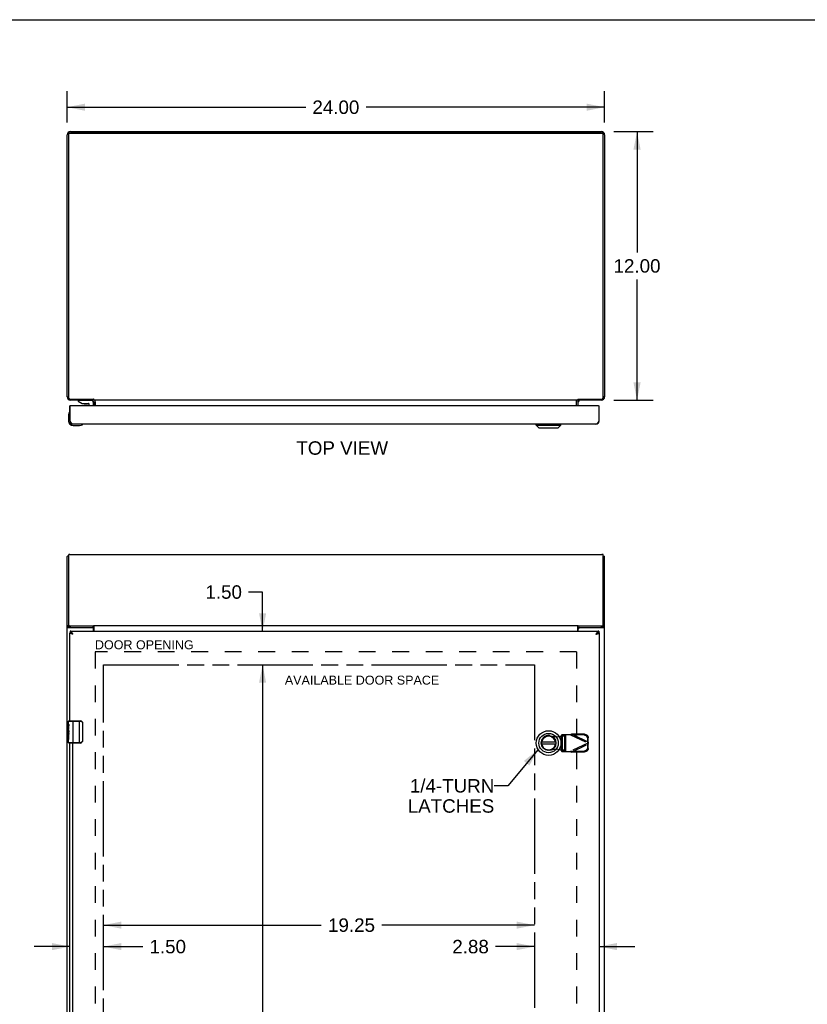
# Model space of a CAD drawing. Header units: inches. Extents: x 0 to 136, y 0 to 88.
# Tile 4 of 6: x 29 to 64, y 44 to 88. Entities that reach past the tile are written whole.
import ezdxf

# ---------------------------------------------------------------- set-up
doc = ezdxf.new("R2010")
doc.units = ezdxf.units.IN
doc.header["$LTSCALE"] = 7.48
doc.header["$MEASUREMENT"] = 0
doc.linetypes.add('HIDDEN', pattern=[0.2, 0.1, -0.1])
doc.linetypes.add('PHANTOM', pattern=[0.8, 0.45, -0.05, 0.1, -0.05, 0.1, -0.05])
doc.layers.get('0').update_dxf_attribs({"linetype": 'CONTINUOUS'})
for name, color, linetype in [('02___PRT_ALL_AXES', 7, 'CONTINUOUS'), ('1-4_TURN_RH_OVER_24', 7, 'CONTINUOUS'), ('AVAILABLE_DOOR_SPACE', 7, 'CONTINUOUS'), ('DEFAULT_2', 8, 'HIDDEN'), ('DIMENSIONS', 7, 'CONTINUOUS')]:
    doc.layers.add(name, color=color, linetype=linetype)
doc.styles.get("Standard").update_dxf_attribs({"font": 'arial.ttf'})
doc.dimstyles.new('DIMSTYLE_1', dxfattribs={"dimtxt": 0.6, "dimasz": 0.8, "dimexe": 0.09, "dimexo": 0.07, "dimgap": 0.0375, "dimtad": 0, "dimtih": 1, "dimtoh": 1, "dimzin": 4, "dimdsep": 46, "dimtxsty": 'Standard', "dimblk": '_FILLED', "dimblk1": '_FILLED', "dimblk2": '_FILLED', "dimcen": 0.09, "dimazin": 1, "dimtfac": 1, "dimtofl": 0, "dimtmove": 0, "dimatfit": 3, "dimldrblk": '_FILLED', "dimfxl": 1, "dimtolj": 1, "dimtzin": 4, "dimarcsym": 0})
doc.dimstyles.get("Standard").update_dxf_attribs({"dimtxt": 0.68, "dimasz": 0.8, "dimexe": 0.09, "dimexo": 0.07, "dimgap": 0.09, "dimtad": 0, "dimtih": 1, "dimtoh": 1, "dimzin": 4, "dimdsep": 46, "dimtxsty": 'Standard', "dimblk": '_FILLED', "dimblk1": '_FILLED', "dimblk2": '_FILLED', "dimcen": 0.09, "dimazin": 1, "dimtp": 0.01, "dimtm": 0.01, "dimtfac": 1, "dimtofl": 0, "dimtmove": 0, "dimatfit": 3, "dimldrblk": '_FILLED', "dimfxl": 1, "dimtolj": 1, "dimtzin": 4, "dimarcsym": 0})

# ---------------------------------------------------------------- blocks, each defined once
blk = doc.blocks.new('_FILLED')
at = {"color": 0, "linetype": 'ByBlock'}
blk.add_solid([(0, 0), (-1, 0.2), (-1, -0.2)], dxfattribs=at)
blk = doc.blocks.new('*D2')
at = {"layer": 'DIMENSIONS', "color": 2, "linetype": 'Continuous'}
for p, q in [((55.712, 82.997), (57.465, 82.997)), ((56.745, 82.997), (56.745, 77.597)), ((56.745, 70.997), (56.745, 76.397)), ((55.712, 70.997), (57.465, 70.997))]:
    blk.add_line(p, q, dxfattribs=at)
at = {"layer": 'DIMENSIONS', "color": 2, "linetype": 'Continuous', "xscale": 0.8, "yscale": 0.8, "zscale": 0.8}
for p, rotation in [((56.745, 82.997), 90), ((56.745, 70.997), 270)]:
    blk.add_blockref('_FILLED', p, dxfattribs=dict(at, rotation=rotation))
at = {"layer": 'DIMENSIONS', "color": 2, "linetype": 'Continuous', "insert": (56.745, 77.297), "char_height": 0.6, "width": 2.09665, "attachment_point": 2, "line_spacing_factor": 0.9}
blk.add_mtext('12.00', dxfattribs=at)
blk = doc.blocks.new('*D6')
at = {"layer": 'DIMENSIONS', "color": 2, "linetype": 'Continuous'}
for p, q in [((31.297, 83.412), (31.297, 84.809)), ((55.297, 83.412), (55.297, 84.809)), ((31.297, 84.089), (41.949, 84.089)), ((55.297, 84.089), (44.645, 84.089))]:
    blk.add_line(p, q, dxfattribs=at)
at = {"layer": 'DIMENSIONS', "color": 2, "linetype": 'Continuous', "xscale": 0.8, "yscale": 0.8, "zscale": 0.8, "rotation": 180}
blk.add_blockref('_FILLED', (31.297, 84.089), dxfattribs=at)
at = {"layer": 'DIMENSIONS', "color": 2, "linetype": 'Continuous', "xscale": 0.8, "yscale": 0.8, "zscale": 0.8}
blk.add_blockref('_FILLED', (55.297, 84.089), dxfattribs=at)
at = {"layer": 'DIMENSIONS', "color": 2, "linetype": 'Continuous', "insert": (43.297, 84.389), "char_height": 0.6, "width": 2.09665, "attachment_point": 2, "line_spacing_factor": 0.9}
blk.add_mtext('24.00', dxfattribs=at)
blk = doc.blocks.new('*D17')
at = {"layer": 'DIMENSIONS', "color": 2, "linetype": 'Continuous'}
for p, q in [((40.025, 62.424), (39.402, 62.424)), ((40.025, 60.675), (40.025, 62.424)), ((40.025, 59.175), (40.025, 57.575))]:
    blk.add_line(p, q, dxfattribs=at)
at = {"layer": 'DIMENSIONS', "color": 2, "linetype": 'Continuous', "xscale": 0.8, "yscale": 0.8, "zscale": 0.8}
for p, rotation in [((40.025, 60.675), 270), ((40.025, 59.175), 90)]:
    blk.add_blockref('_FILLED', p, dxfattribs=dict(at, rotation=rotation))
at = {"layer": 'DIMENSIONS', "color": 2, "linetype": 'Continuous', "insert": (39.102, 62.724), "char_height": 0.6, "width": 1.63048, "attachment_point": 3, "line_spacing_factor": 0.9}
blk.add_mtext('1.50', dxfattribs=at)
blk = doc.blocks.new('*D18')
at = {"layer": 'DIMENSIONS', "color": 2, "linetype": 'Continuous'}
for p, q in [((40.025, 59.175), (40.025, 43.525)), ((40.025, 26.675), (40.025, 42.325))]:
    blk.add_line(p, q, dxfattribs=at)
at = {"layer": 'DIMENSIONS', "color": 2, "linetype": 'Continuous', "xscale": 0.8, "yscale": 0.8, "zscale": 0.8}
for p, rotation in [((40.025, 59.175), 90), ((40.025, 26.675), 270)]:
    blk.add_blockref('_FILLED', p, dxfattribs=dict(at, rotation=rotation))
at = {"layer": 'DIMENSIONS', "color": 2, "linetype": 'Continuous', "insert": (40.025, 43.225), "char_height": 0.6, "width": 2.09665, "attachment_point": 2, "line_spacing_factor": 0.9}
blk.add_mtext('32.50', dxfattribs=at)
blk = doc.blocks.new('*D20')
at = {"layer": 'DIMENSIONS', "color": 2, "linetype": 'Continuous'}
for p, q in [((32.922, 47.538), (42.647, 47.538)), ((52.172, 47.538), (45.344, 47.538))]:
    blk.add_line(p, q, dxfattribs=at)
at = {"layer": 'DIMENSIONS', "color": 2, "linetype": 'Continuous', "xscale": 0.8, "yscale": 0.8, "zscale": 0.8, "rotation": 180}
blk.add_blockref('_FILLED', (32.922, 47.538), dxfattribs=at)
at = {"layer": 'DIMENSIONS', "color": 2, "linetype": 'Continuous', "xscale": 0.8, "yscale": 0.8, "zscale": 0.8}
blk.add_blockref('_FILLED', (52.172, 47.538), dxfattribs=at)
at = {"layer": 'DIMENSIONS', "color": 2, "linetype": 'Continuous', "insert": (43.996, 47.838), "char_height": 0.6, "width": 2.09665, "attachment_point": 2, "line_spacing_factor": 0.9}
blk.add_mtext('19.25', dxfattribs=at)
blk = doc.blocks.new('*D21')
at = {"layer": 'DIMENSIONS', "color": 2, "linetype": 'Continuous'}
for p, q in [((52.172, 46.579), (50.427, 46.579)), ((55.047, 46.579), (56.647, 46.579))]:
    blk.add_line(p, q, dxfattribs=at)
at = {"layer": 'DIMENSIONS', "color": 2, "linetype": 'Continuous', "xscale": 0.8, "yscale": 0.8, "zscale": 0.8}
blk.add_blockref('_FILLED', (52.172, 46.579), dxfattribs=at)
at = {"layer": 'DIMENSIONS', "color": 2, "linetype": 'Continuous', "xscale": 0.8, "yscale": 0.8, "zscale": 0.8, "rotation": 180}
blk.add_blockref('_FILLED', (55.047, 46.579), dxfattribs=at)
at = {"layer": 'DIMENSIONS', "color": 2, "linetype": 'Continuous', "insert": (50.127, 46.879), "char_height": 0.6, "width": 1.63048, "attachment_point": 3, "line_spacing_factor": 0.9}
blk.add_mtext('2.88', dxfattribs=at)
blk = doc.blocks.new('*D22')
at = {"layer": 'DIMENSIONS', "color": 2, "linetype": 'Continuous'}
for p, q in [((31.422, 46.579), (29.822, 46.579)), ((32.922, 46.579), (34.674, 46.579))]:
    blk.add_line(p, q, dxfattribs=at)
at = {"layer": 'DIMENSIONS', "color": 2, "linetype": 'Continuous', "xscale": 0.8, "yscale": 0.8, "zscale": 0.8}
blk.add_blockref('_FILLED', (31.422, 46.579), dxfattribs=at)
at = {"layer": 'DIMENSIONS', "color": 2, "linetype": 'Continuous', "xscale": 0.8, "yscale": 0.8, "zscale": 0.8, "rotation": 180}
blk.add_blockref('_FILLED', (32.922, 46.579), dxfattribs=at)
at = {"layer": 'DIMENSIONS', "color": 2, "linetype": 'Continuous', "insert": (34.974, 46.879), "char_height": 0.6, "width": 1.63048, "attachment_point": 1, "line_spacing_factor": 0.9}
blk.add_mtext('1.50', dxfattribs=at)

msp = doc.modelspace()

# ---------------------------------------------------------------- linework, layer by layer
at = {"color": 7, "linetype": 'Continuous'}
for p, q in [((0, 88), (136, 88)), ((31.369, 82.922), (31.315, 82.922)), ((31.36, 82.892), (31.36, 82.873)), ((31.42, 82.95), (55.174, 82.95)), ((55.225, 82.922), (55.279, 82.922)), ((55.234, 82.892), (55.234, 82.873)), ((31.297, 71.142), (31.36, 71.142)), ((31.325, 71.057), (31.367, 71.088)), ((31.795, 70.992), (31.795, 70.953)), ((31.795, 70.992), (32.386, 70.992)), ((31.795, 70.953), (31.966, 70.854)), ((31.966, 70.854), (32.248, 70.854)), ((32.001, 70.997), (32, 70.992)), ((32.259, 70.997), (32.26, 70.992)), ((32.465, 70.913), (32.465, 70.749)), ((32.472, 71.041), (32.472, 70.997)), ((32.472, 71.014), (32.488, 71.034)), ((32.547, 70.927), (32.547, 70.749)), ((54.047, 70.749), (54.047, 70.927)), ((54.106, 71.034), (54.122, 71.014)), ((54.122, 71.041), (54.122, 70.997)), ((55.27, 71.057), (55.227, 71.088)), ((55.297, 71.142), (55.234, 71.142)), ((31.409, 70.489), (31.409, 70.489)), ((31.45, 70.749), (31.422, 70.749)), ((32.06, 70.838), (32.2, 70.838)), ((32.28, 70.749), (32.28, 70.823)), ((55.019, 70.749), (55.047, 70.749)), ((31.362, 70.354), (31.362, 70.064)), ((31.422, 70.059), (31.435, 70.059)), ((55.047, 70.059), (55.034, 70.059)), ((31.562, 69.864), (31.851, 69.864)), ((31.98, 69.909), (31.984, 69.91)), ((31.984, 69.91), (31.985, 69.91)), ((52.245, 69.885), (52.245, 69.924)), ((52.245, 69.885), (53.348, 69.885)), ((52.363, 69.767), (52.245, 69.885)), ((52.363, 69.767), (53.23, 69.767)), ((53.23, 69.767), (53.348, 69.885)), ((53.348, 69.885), (53.348, 69.924)), ((31.36, 64.023), (31.315, 64.023)), ((55.234, 64.023), (55.279, 64.023)), ((31.297, 60.866), (31.36, 60.866)), ((31.36, 60.865), (31.36, 60.938)), ((31.383, 60.851), (31.38, 60.852)), ((31.44, 60.844), (31.435, 60.845)), ((31.44, 60.844), (31.44, 60.917)), ((31.44, 60.844), (32.472, 60.844)), ((31.442, 60.844), (31.442, 60.844)), ((32.472, 60.844), (32.472, 60.917)), ((54.122, 60.844), (54.122, 60.917)), ((54.122, 60.844), (55.154, 60.844)), ((55.152, 60.844), (55.152, 60.844)), ((55.154, 60.844), (55.154, 60.917)), ((55.159, 60.845), (55.154, 60.844)), ((55.234, 60.865), (55.234, 60.938)), ((55.297, 60.866), (55.234, 60.866)), ((31.422, 60.6), (31.435, 60.6)), ((31.435, 60.675), (31.435, 60.6)), ((31.557, 60.54), (31.547, 60.548)), ((55.034, 60.675), (55.034, 60.6)), ((55.047, 60.6), (55.034, 60.6)), ((31.362, 56.66), (31.889, 56.66)), ((31.377, 56.675), (31.887, 56.675)), ((31.562, 55.675), (31.562, 56.675)), ((31.851, 55.675), (31.851, 56.675)), ((31.98, 56.575), (31.98, 55.775)), ((31.987, 56.575), (31.98, 56.575)), ((31.987, 56.575), (31.987, 55.775)), ((31.362, 56.06), (31.362, 56.093)), ((31.362, 55.69), (31.362, 55.829)), ((31.889, 55.69), (31.362, 55.69)), ((31.887, 55.675), (31.377, 55.675)), ((31.987, 55.775), (31.98, 55.775)), ((53.109, 55.714), (52.484, 55.714)), ((52.484, 55.635), (53.109, 55.635)), ((52.486, 55.73), (53.107, 55.73)), ((53.107, 55.62), (52.486, 55.62))]:
    msp.add_line(p, q, dxfattribs=at)
at = {"color": 3, "linetype": 'Continuous'}
for p, q in [((31.297, 71.142), (31.297, 82.852)), ((31.36, 82.873), (31.36, 71.119)), ((31.42, 82.931), (55.174, 82.931)), ((31.442, 82.997), (55.152, 82.997)), ((55.234, 71.119), (55.234, 82.873)), ((55.297, 82.852), (55.297, 71.142)), ((31.44, 71.041), (32.472, 71.041)), ((32.472, 70.997), (31.442, 70.997)), ((32.472, 70.927), (32.472, 70.749)), ((32.499, 70.997), (32.499, 71.029)), ((54.095, 70.997), (32.499, 70.997)), ((32.533, 70.989), (32.531, 70.991)), ((32.549, 70.749), (32.549, 70.982)), ((54.045, 70.749), (54.045, 70.982)), ((54.095, 70.997), (54.095, 71.029)), ((54.122, 71.041), (55.154, 71.041)), ((55.152, 70.997), (54.122, 70.997)), ((54.122, 70.749), (54.122, 70.927)), ((31.422, 70.059), (31.422, 70.749)), ((31.435, 70.059), (31.435, 70.734)), ((55.019, 70.749), (31.45, 70.749)), ((55.034, 70.734), (55.034, 70.059)), ((55.047, 70.059), (55.047, 70.749)), ((54.912, 69.924), (31.557, 69.924)), ((31.297, 25), (31.297, 64.004)), ((31.36, 64.087), (31.36, 60.938)), ((31.42, 64.103), (55.174, 64.103)), ((55.234, 60.938), (55.234, 64.087)), ((55.297, 25), (55.297, 64.004)), ((31.325, 60.844), (32.412, 60.844)), ((31.44, 60.917), (32.472, 60.917)), ((32.472, 60.917), (32.483, 60.934)), ((32.472, 60.675), (32.472, 60.784)), ((32.483, 60.934), (54.111, 60.934)), ((32.499, 60.675), (32.499, 60.934)), ((54.095, 60.675), (54.095, 60.934)), ((54.122, 60.917), (54.111, 60.934)), ((54.122, 60.917), (55.154, 60.917)), ((54.122, 60.675), (54.122, 60.784)), ((54.182, 60.844), (55.27, 60.844)), ((31.422, 56.675), (31.422, 60.6)), ((31.435, 60.675), (55.034, 60.675)), ((54.912, 60.54), (54.93, 60.545)), ((55.047, 60.6), (55.047, 25.25)), ((31.422, 30.175), (31.422, 55.675)), ((31.557, 30.175), (31.557, 55.675))]:
    msp.add_line(p, q, dxfattribs=at)
at = {"color": 7, "linetype": 'Continuous'}
for points in [[(31.36, 82.892), (31.36, 82.896), (31.361, 82.9), (31.361, 82.904), (31.362, 82.907), (31.363, 82.911), (31.365, 82.915), (31.366, 82.918), (31.368, 82.921), (31.37, 82.925), (31.372, 82.928), (31.375, 82.931), (31.378, 82.933), (31.38, 82.936), (31.384, 82.938), (31.387, 82.941), (31.39, 82.943), (31.393, 82.944), (31.397, 82.946), (31.401, 82.947), (31.404, 82.948), (31.408, 82.949), (31.412, 82.95), (31.416, 82.95), (31.42, 82.95)], [(55.174, 82.95), (55.178, 82.95), (55.182, 82.95), (55.186, 82.949), (55.19, 82.948), (55.193, 82.947), (55.197, 82.946), (55.201, 82.944), (55.204, 82.943), (55.207, 82.941), (55.211, 82.938), (55.214, 82.936), (55.216, 82.933), (55.219, 82.931), (55.222, 82.928), (55.224, 82.925), (55.226, 82.921), (55.228, 82.918), (55.229, 82.915), (55.231, 82.911), (55.232, 82.907), (55.233, 82.904), (55.234, 82.9), (55.234, 82.896), (55.234, 82.892)], [(31.409, 70.489), (31.408, 70.487), (31.408, 70.486), (31.407, 70.482)], [(31.985, 69.91), (31.987, 69.911), (31.987, 69.911)], [(31.374, 60.854), (31.371, 60.855), (31.368, 60.856), (31.366, 60.857), (31.364, 60.859), (31.363, 60.86), (31.362, 60.861), (31.361, 60.862), (31.36, 60.864), (31.36, 60.865)], [(31.38, 60.852), (31.377, 60.853), (31.374, 60.854)], [(31.377, 60.853), (31.377, 60.852), (31.379, 60.85), (31.381, 60.848), (31.383, 60.846), (31.385, 60.844)], [(31.435, 60.845), (31.43, 60.845), (31.424, 60.845), (31.419, 60.845), (31.414, 60.846), (31.409, 60.846), (31.405, 60.847), (31.4, 60.847), (31.396, 60.848), (31.391, 60.849), (31.387, 60.85), (31.383, 60.851)], [(32.499, 60.838), (32.498, 60.837), (32.497, 60.837), (32.496, 60.837), (32.495, 60.837), (32.493, 60.837), (32.492, 60.837), (32.49, 60.838), (32.489, 60.838), (32.488, 60.839), (32.486, 60.839), (32.485, 60.84), (32.484, 60.841), (32.483, 60.842), (32.482, 60.842), (32.48, 60.843), (32.479, 60.844), (32.478, 60.844), (32.477, 60.844), (32.475, 60.845), (32.474, 60.845), (32.473, 60.845), (32.472, 60.844)], [(54.095, 60.838), (54.096, 60.837), (54.097, 60.837), (54.098, 60.837), (54.1, 60.837), (54.101, 60.837), (54.102, 60.837), (54.104, 60.838), (54.105, 60.838), (54.106, 60.839), (54.108, 60.839), (54.109, 60.84), (54.11, 60.841), (54.111, 60.842), (54.113, 60.842), (54.114, 60.843), (54.115, 60.844), (54.116, 60.844), (54.118, 60.844), (54.119, 60.845), (54.12, 60.845), (54.121, 60.845), (54.122, 60.844)], [(55.211, 60.851), (55.207, 60.85), (55.203, 60.849), (55.198, 60.848), (55.194, 60.847), (55.189, 60.847), (55.185, 60.846), (55.18, 60.846), (55.175, 60.845), (55.17, 60.845), (55.164, 60.845), (55.159, 60.845)], [(55.209, 60.844), (55.211, 60.846), (55.213, 60.848), (55.215, 60.85), (55.217, 60.852), (55.217, 60.853)], [(55.217, 60.853), (55.214, 60.852), (55.211, 60.851)], [(55.223, 60.855), (55.221, 60.854), (55.217, 60.853)], [(55.234, 60.865), (55.234, 60.864), (55.233, 60.862), (55.232, 60.861), (55.231, 60.86), (55.23, 60.859), (55.228, 60.857), (55.226, 60.856), (55.223, 60.855)], [(31.501, 60.58), (31.496, 60.583), (31.491, 60.585), (31.486, 60.588), (31.481, 60.59), (31.476, 60.592), (31.471, 60.594), (31.466, 60.596), (31.46, 60.597), (31.455, 60.598), (31.45, 60.599), (31.445, 60.6), (31.44, 60.6), (31.435, 60.6)], [(31.511, 60.574), (31.506, 60.577), (31.501, 60.58)], [(31.547, 60.548), (31.542, 60.552), (31.537, 60.556), (31.532, 60.559), (31.527, 60.563), (31.521, 60.567), (31.516, 60.57), (31.511, 60.574)], [(31.557, 60.54), (31.552, 60.543), (31.548, 60.546), (31.543, 60.549), (31.538, 60.552), (31.534, 60.555), (31.53, 60.558), (31.526, 60.561), (31.522, 60.564), (31.518, 60.567), (31.515, 60.57), (31.511, 60.573), (31.511, 60.574)], [(54.963, 60.577), (54.958, 60.574), (54.953, 60.57), (54.948, 60.567), (54.943, 60.563), (54.937, 60.559), (54.932, 60.556), (54.927, 60.552), (54.922, 60.548), (54.912, 60.54)], [(54.912, 60.54), (54.917, 60.543), (54.921, 60.546), (54.926, 60.549), (54.931, 60.552), (54.935, 60.555), (54.939, 60.558), (54.943, 60.561), (54.947, 60.564), (54.951, 60.567), (54.954, 60.57), (54.958, 60.573), (54.958, 60.574)], [(54.973, 60.583), (54.968, 60.58), (54.963, 60.577)], [(55.034, 60.6), (55.029, 60.6), (55.024, 60.6), (55.019, 60.599), (55.014, 60.598), (55.009, 60.597), (55.004, 60.596), (54.998, 60.594), (54.993, 60.592), (54.988, 60.59), (54.983, 60.588), (54.978, 60.585), (54.973, 60.583)], [(31.887, 56.675), (31.887, 56.675), (31.888, 56.674), (31.888, 56.674), (31.888, 56.672), (31.889, 56.671), (31.889, 56.669), (31.889, 56.667), (31.889, 56.665), (31.889, 56.663), (31.889, 56.66)], [(31.889, 56.66), (31.898, 56.66), (31.906, 56.659), (31.914, 56.657), (31.923, 56.654), (31.93, 56.651), (31.938, 56.647), (31.945, 56.642), (31.952, 56.637), (31.957, 56.631), (31.962, 56.626), (31.966, 56.62), (31.969, 56.615), (31.972, 56.609), (31.974, 56.604), (31.976, 56.599), (31.978, 56.594), (31.979, 56.589), (31.979, 56.584), (31.98, 56.58), (31.98, 56.575)], [(31.98, 56.611), (31.982, 56.606), (31.984, 56.6), (31.985, 56.594), (31.986, 56.588), (31.987, 56.581), (31.987, 56.575)], [(31.887, 55.675), (31.887, 55.675), (31.888, 55.676), (31.888, 55.677), (31.888, 55.678), (31.889, 55.68), (31.889, 55.681), (31.889, 55.683), (31.889, 55.686), (31.889, 55.688), (31.889, 55.69)], [(31.98, 55.775), (31.98, 55.771), (31.979, 55.766), (31.979, 55.762), (31.978, 55.757), (31.976, 55.752), (31.974, 55.747), (31.972, 55.741), (31.969, 55.736), (31.966, 55.73), (31.962, 55.725), (31.957, 55.719), (31.952, 55.714), (31.945, 55.708), (31.938, 55.704), (31.93, 55.699), (31.923, 55.696), (31.914, 55.694), (31.906, 55.692), (31.898, 55.691), (31.889, 55.69)], [(31.987, 55.775), (31.987, 55.769), (31.986, 55.763), (31.985, 55.757), (31.984, 55.751), (31.982, 55.745), (31.98, 55.739)]]:
    msp.add_lwpolyline(points, dxfattribs=at)
at = {"color": 3, "linetype": 'Continuous'}
for points in [[(31.42, 82.931), (31.416, 82.931), (31.412, 82.931), (31.408, 82.93), (31.404, 82.929), (31.401, 82.928), (31.397, 82.927), (31.393, 82.925), (31.39, 82.923), (31.387, 82.921), (31.384, 82.919), (31.38, 82.917), (31.378, 82.914), (31.375, 82.911), (31.372, 82.908), (31.37, 82.905), (31.368, 82.902), (31.366, 82.899), (31.365, 82.895), (31.363, 82.892), (31.362, 82.888), (31.361, 82.884), (31.361, 82.881), (31.36, 82.877), (31.36, 82.873)], [(55.232, 82.888), (55.231, 82.892), (55.229, 82.895), (55.228, 82.899), (55.226, 82.902), (55.224, 82.905), (55.222, 82.908), (55.219, 82.911), (55.216, 82.914), (55.214, 82.917), (55.211, 82.919), (55.207, 82.921), (55.204, 82.923), (55.201, 82.925), (55.197, 82.927), (55.193, 82.928), (55.19, 82.929), (55.186, 82.93), (55.182, 82.931), (55.178, 82.931), (55.174, 82.931)], [(55.234, 82.873), (55.234, 82.877), (55.234, 82.881), (55.233, 82.884), (55.232, 82.888)], [(31.36, 71.119), (31.36, 71.114), (31.361, 71.109), (31.362, 71.104), (31.363, 71.099), (31.364, 71.094), (31.366, 71.089), (31.368, 71.084), (31.371, 71.08), (31.374, 71.076), (31.377, 71.072), (31.38, 71.068), (31.383, 71.064), (31.387, 71.061), (31.391, 71.057), (31.396, 71.054), (31.4, 71.052), (31.405, 71.049), (31.409, 71.047), (31.414, 71.045), (31.419, 71.044), (31.424, 71.043), (31.43, 71.042), (31.435, 71.042), (31.44, 71.041)], [(32.446, 70.982), (32.446, 70.982), (32.447, 70.982), (32.447, 70.982), (32.448, 70.982), (32.449, 70.982), (32.45, 70.983), (32.451, 70.983), (32.452, 70.984), (32.454, 70.985), (32.455, 70.987)], [(32.455, 70.987), (32.458, 70.989), (32.459, 70.99), (32.461, 70.992), (32.462, 70.993), (32.464, 70.994)], [(32.464, 70.994), (32.465, 70.995), (32.467, 70.996), (32.468, 70.996)], [(32.488, 71.034), (32.486, 71.035), (32.484, 71.035), (32.483, 71.036), (32.482, 71.036), (32.48, 71.037), (32.479, 71.037), (32.478, 71.038), (32.476, 71.038), (32.475, 71.039), (32.474, 71.04), (32.473, 71.041), (32.472, 71.041)], [(32.499, 71.029), (32.498, 71.03), (32.497, 71.031), (32.495, 71.031), (32.494, 71.032), (32.493, 71.033), (32.492, 71.033), (32.49, 71.033), (32.489, 71.034), (32.488, 71.034)], [(32.531, 70.991), (32.53, 70.992), (32.529, 70.994), (32.528, 70.995), (32.527, 70.995), (32.525, 70.996), (32.524, 70.997), (32.523, 70.997), (32.522, 70.997), (32.521, 70.997)], [(32.549, 70.982), (32.548, 70.982), (32.547, 70.982), (32.546, 70.981), (32.545, 70.982), (32.543, 70.982), (32.542, 70.982), (32.541, 70.983), (32.539, 70.984), (32.538, 70.985), (32.537, 70.986), (32.536, 70.987), (32.535, 70.988), (32.533, 70.989)], [(54.045, 70.982), (54.046, 70.982), (54.047, 70.982), (54.048, 70.981), (54.049, 70.982), (54.051, 70.982), (54.052, 70.982), (54.053, 70.983), (54.055, 70.984), (54.056, 70.985), (54.057, 70.986), (54.058, 70.987), (54.059, 70.988), (54.061, 70.989)], [(54.061, 70.989), (54.063, 70.991), (54.064, 70.992), (54.065, 70.994), (54.066, 70.995), (54.067, 70.995), (54.069, 70.996), (54.07, 70.997), (54.071, 70.997), (54.072, 70.997), (54.073, 70.997)], [(54.095, 71.029), (54.096, 71.03), (54.097, 71.031), (54.099, 71.031), (54.1, 71.032), (54.101, 71.033), (54.102, 71.033), (54.104, 71.033), (54.105, 71.034), (54.106, 71.034), (54.109, 71.035)], [(54.109, 71.035), (54.11, 71.035), (54.111, 71.036), (54.112, 71.036), (54.114, 71.037), (54.115, 71.037), (54.116, 71.038), (54.118, 71.038), (54.119, 71.039), (54.12, 71.04), (54.121, 71.041), (54.122, 71.041)], [(54.13, 70.994), (54.129, 70.995), (54.127, 70.996), (54.126, 70.996)], [(54.136, 70.989), (54.135, 70.99), (54.133, 70.992), (54.132, 70.993), (54.13, 70.994)], [(54.148, 70.982), (54.148, 70.982), (54.147, 70.982), (54.147, 70.982), (54.146, 70.982), (54.145, 70.982), (54.144, 70.983), (54.143, 70.983), (54.142, 70.984), (54.141, 70.985), (54.139, 70.987), (54.136, 70.989)], [(55.154, 71.041), (55.159, 71.042), (55.164, 71.042), (55.17, 71.043), (55.175, 71.044), (55.18, 71.045), (55.185, 71.047), (55.189, 71.049), (55.194, 71.052), (55.198, 71.054), (55.203, 71.057), (55.207, 71.061), (55.211, 71.064), (55.214, 71.068), (55.217, 71.072), (55.221, 71.076), (55.223, 71.08), (55.226, 71.084), (55.228, 71.089), (55.23, 71.094), (55.231, 71.099), (55.232, 71.104), (55.233, 71.109), (55.234, 71.114), (55.234, 71.119)], [(31.557, 69.924), (31.552, 69.925), (31.547, 69.925), (31.542, 69.927), (31.537, 69.929), (31.532, 69.931), (31.527, 69.935), (31.521, 69.938), (31.516, 69.942), (31.511, 69.947), (31.506, 69.952), (31.501, 69.958), (31.496, 69.964), (31.491, 69.97), (31.486, 69.977), (31.481, 69.984), (31.476, 69.992), (31.471, 70), (31.466, 70.008), (31.46, 70.016), (31.455, 70.024), (31.45, 70.033), (31.445, 70.042), (31.44, 70.05), (31.435, 70.059)], [(55.034, 70.059), (55.029, 70.05), (55.024, 70.042), (55.019, 70.033), (55.014, 70.024), (55.009, 70.016), (55.004, 70.008), (54.998, 70), (54.993, 69.992), (54.988, 69.984), (54.983, 69.977), (54.978, 69.97), (54.973, 69.964), (54.968, 69.958), (54.963, 69.952), (54.958, 69.947), (54.953, 69.942), (54.948, 69.938), (54.943, 69.935), (54.937, 69.931), (54.932, 69.929), (54.927, 69.927), (54.922, 69.925), (54.917, 69.925), (54.912, 69.924)], [(31.42, 64.103), (31.416, 64.103), (31.412, 64.103), (31.408, 64.102), (31.404, 64.102), (31.401, 64.102), (31.397, 64.102), (31.393, 64.101), (31.39, 64.101), (31.387, 64.1), (31.384, 64.1), (31.38, 64.099), (31.378, 64.098), (31.375, 64.097), (31.372, 64.097), (31.37, 64.096), (31.368, 64.095), (31.366, 64.094), (31.365, 64.093), (31.363, 64.092), (31.362, 64.091), (31.361, 64.09), (31.361, 64.089), (31.36, 64.088), (31.36, 64.087)], [(55.234, 64.087), (55.234, 64.088), (55.234, 64.089), (55.233, 64.09), (55.232, 64.091), (55.231, 64.092), (55.229, 64.093), (55.228, 64.094), (55.226, 64.095), (55.224, 64.096), (55.222, 64.097), (55.219, 64.097), (55.216, 64.098), (55.214, 64.099), (55.211, 64.1), (55.207, 64.1), (55.204, 64.101), (55.201, 64.101), (55.197, 64.102), (55.193, 64.102), (55.19, 64.102), (55.186, 64.102), (55.182, 64.103), (55.178, 64.103), (55.174, 64.103)], [(31.297, 60.866), (31.297, 60.864), (31.298, 60.861), (31.3, 60.859), (31.302, 60.857), (31.304, 60.854), (31.307, 60.852), (31.311, 60.85), (31.315, 60.848), (31.32, 60.846), (31.325, 60.844)], [(31.36, 60.938), (31.36, 60.936), (31.361, 60.935), (31.362, 60.934), (31.363, 60.932), (31.364, 60.931), (31.366, 60.93), (31.368, 60.928), (31.371, 60.927), (31.374, 60.926), (31.377, 60.925), (31.38, 60.924), (31.383, 60.923), (31.387, 60.922), (31.391, 60.921), (31.396, 60.92), (31.4, 60.92), (31.405, 60.919), (31.409, 60.918), (31.414, 60.918), (31.419, 60.918), (31.424, 60.917), (31.43, 60.917), (31.435, 60.917), (31.44, 60.917)], [(32.49, 60.896), (32.488, 60.9), (32.487, 60.902), (32.486, 60.904), (32.484, 60.906), (32.483, 60.908), (32.482, 60.91), (32.48, 60.911), (32.479, 60.913), (32.478, 60.914), (32.476, 60.915), (32.475, 60.916), (32.474, 60.916), (32.473, 60.917), (32.472, 60.917)], [(32.499, 60.884), (32.498, 60.886), (32.497, 60.887), (32.495, 60.889), (32.494, 60.89), (32.493, 60.892), (32.492, 60.894), (32.49, 60.896)], [(54.095, 60.884), (54.096, 60.886), (54.097, 60.887), (54.099, 60.889), (54.1, 60.89), (54.101, 60.892), (54.102, 60.894), (54.104, 60.896), (54.106, 60.9)], [(54.106, 60.9), (54.107, 60.902), (54.109, 60.904), (54.11, 60.906), (54.111, 60.908), (54.112, 60.91), (54.114, 60.911), (54.115, 60.913), (54.116, 60.914), (54.118, 60.915), (54.119, 60.916), (54.12, 60.916), (54.121, 60.917), (54.122, 60.917)], [(55.154, 60.917), (55.159, 60.917), (55.164, 60.917), (55.17, 60.917), (55.175, 60.918), (55.18, 60.918), (55.185, 60.918), (55.189, 60.919), (55.194, 60.92), (55.198, 60.92), (55.203, 60.921), (55.207, 60.922), (55.211, 60.923), (55.214, 60.924), (55.217, 60.925), (55.221, 60.926), (55.223, 60.927), (55.226, 60.928), (55.228, 60.93), (55.23, 60.931), (55.231, 60.932), (55.232, 60.934), (55.233, 60.935), (55.234, 60.936), (55.234, 60.938)], [(55.27, 60.844), (55.275, 60.846), (55.279, 60.848), (55.283, 60.85), (55.287, 60.852), (55.29, 60.854), (55.292, 60.857), (55.294, 60.859), (55.296, 60.861), (55.297, 60.864), (55.297, 60.866)], [(31.557, 60.54), (31.539, 60.545), (31.531, 60.548), (31.522, 60.55), (31.514, 60.553), (31.505, 60.555), (31.497, 60.558), (31.49, 60.56), (31.482, 60.563), (31.475, 60.565), (31.468, 60.568), (31.462, 60.57), (31.456, 60.573), (31.45, 60.575), (31.445, 60.578), (31.44, 60.58), (31.436, 60.583), (31.432, 60.585), (31.429, 60.588), (31.427, 60.59), (31.425, 60.593), (31.423, 60.595), (31.422, 60.598), (31.422, 60.6)], [(31.557, 60.54), (31.552, 60.549), (31.547, 60.558), (31.542, 60.567), (31.537, 60.575), (31.532, 60.584), (31.527, 60.592), (31.521, 60.6), (31.516, 60.608), (31.511, 60.615), (31.506, 60.622), (31.501, 60.629), (31.496, 60.636), (31.491, 60.642), (31.486, 60.647), (31.481, 60.652), (31.476, 60.657), (31.471, 60.661), (31.466, 60.665), (31.46, 60.668), (31.455, 60.671), (31.45, 60.673), (31.445, 60.674), (31.44, 60.675), (31.435, 60.675)], [(55.034, 60.675), (55.029, 60.675), (55.024, 60.674), (55.019, 60.673), (55.014, 60.671), (55.009, 60.668), (55.004, 60.665), (54.998, 60.661), (54.993, 60.657), (54.988, 60.652), (54.983, 60.647), (54.978, 60.642), (54.973, 60.636), (54.968, 60.629), (54.963, 60.622), (54.958, 60.615), (54.953, 60.608), (54.948, 60.6), (54.943, 60.592), (54.937, 60.584), (54.932, 60.575), (54.927, 60.567), (54.922, 60.558), (54.917, 60.549), (54.912, 60.54)], [(54.93, 60.545), (54.938, 60.548), (54.947, 60.55), (54.955, 60.553), (54.964, 60.555), (54.972, 60.558), (54.98, 60.56), (54.987, 60.563), (54.994, 60.565), (55.001, 60.568), (55.007, 60.57), (55.014, 60.573), (55.019, 60.575), (55.024, 60.578), (55.029, 60.58), (55.033, 60.583), (55.037, 60.585), (55.04, 60.588), (55.042, 60.59), (55.044, 60.593), (55.046, 60.595), (55.047, 60.598), (55.047, 60.6)]]:
    msp.add_lwpolyline(points, dxfattribs=at)
at = {"color": 7, "linetype": 'Continuous'}
for radius in [0.551, 0.433, 0.329, 0.317]:
    msp.add_circle((52.796, 55.675), radius, dxfattribs=at)
at = {"color": 3, "linetype": 'Continuous'}
for centre, radius, start, end in [((31.442, 82.852), 0.145, 90, 180), ((55.152, 82.852), 0.145, 0, 90), ((31.442, 71.142), 0.145, 180, 270), ((32.402, 70.927), 0.07, 0, 86.1208), ((54.192, 70.927), 0.07, 93.2317, 180), ((55.152, 71.142), 0.145, 270, 360), ((31.45, 70.734), 0.015, 90, 180), ((55.019, 70.734), 0.015, 0, 90), ((31.557, 70.059), 0.135, 180, 270), ((54.912, 70.059), 0.135, 270, 360), ((32.412, 60.784), 0.06, 0, 90), ((54.182, 60.784), 0.06, 90, 180)]:
    msp.add_arc(centre, radius, start, end, dxfattribs=at)
at = {"color": 7, "linetype": 'Continuous'}
for centre, radius, start, end in [((32.06, 70.928), 0.09, 235.0751, 270), ((32.2, 70.928), 0.09, 270, 304.7527), ((32.248, 70.823), 0.0317, 0, 90), ((32.386, 70.913), 0.0787, 0, 90), ((32.402, 70.927), 0.145, 0, 25.3972), ((54.192, 70.927), 0.145, 154.6029, 180), ((31.612, 70.354), 0.25, 149.1101, 180), ((31.41, 70.474), 0.015, 96.3796, 149.1101), ((31.407, 70.474), 0.015, 0, 83.6204), ((31.562, 70.064), 0.2, 180, 270), ((31.851, 70.114), 0.25, 270, 300.8899), ((31.972, 69.909), 0.015, 6.3796, 90), ((31.972, 69.913), 0.015, 300.8899, 353.6204), ((31.377, 56.66), 0.015, 90, 180), ((31.887, 56.575), 0.1, 21.1999, 90), ((52.796, 55.675), 0.315, 10.0787, 349.9213), ((31.377, 55.69), 0.015, 180, 270), ((31.887, 55.775), 0.1, 270, 338.7946)]:
    msp.add_arc(centre, radius, start, end, dxfattribs=at)
at = {"color": 3, "linetype": 'Continuous'}
for centre, start_param, end_param in [((31.442, 64.004), 2.637791, 3.141593), ((55.152, 64.004), 0, 0.503802)]:
    msp.add_ellipse(centre, major_axis=(0.145, 0), ratio=0.267949, start_param=start_param, end_param=end_param, dxfattribs=at)
at = {"layer": '02___PRT_ALL_AXES', "color": 7, "linetype": 'Continuous'}
for p, q in [((31.362, 56.516), (31.362, 56.66)), ((31.362, 56.26), (31.362, 56.513)), ((31.371, 56.458), (31.362, 56.458)), ((31.362, 56.427), (31.372, 56.427)), ((31.372, 56.29), (31.372, 56.447)), ((31.362, 56.29), (31.372, 56.29)), ((31.362, 55.69), (31.362, 56.258)), ((31.365, 56.228), (31.362, 56.228)), ((31.362, 56.096), (31.371, 56.096)), ((31.362, 56.06), (31.372, 56.06)), ((31.362, 55.997), (31.372, 55.997)), ((31.372, 56.107), (31.372, 56.16)), ((31.372, 55.829), (31.372, 56.06)), ((31.362, 55.829), (31.372, 55.829))]:
    msp.add_line(p, q, dxfattribs=at)
for points in [[(31.362, 56.516), (31.362, 56.513), (31.363, 56.509), (31.364, 56.503), (31.365, 56.497), (31.366, 56.49), (31.367, 56.483), (31.369, 56.474), (31.37, 56.466), (31.371, 56.456), (31.372, 56.447)], [(31.362, 56.26), (31.362, 56.253), (31.363, 56.245), (31.364, 56.237), (31.365, 56.228), (31.367, 56.211)], [(31.367, 56.211), (31.368, 56.202), (31.369, 56.193), (31.37, 56.184), (31.371, 56.175), (31.372, 56.167), (31.372, 56.16)], [(31.372, 56.107), (31.372, 56.101), (31.371, 56.094), (31.371, 56.088), (31.37, 56.082), (31.369, 56.076), (31.369, 56.071)]]:
    msp.add_lwpolyline(points, dxfattribs=at)
msp.add_arc((31.562, 70.064), 0.2, 180, 180.5228, dxfattribs=at)
msp.add_ellipse((31.562, 56.093), major_axis=(0.2, 0), ratio=0.432808, start_param=3.141593, end_param=3.403409, dxfattribs=at)
at = {"layer": 'AVAILABLE_DOOR_SPACE', "color": 40, "linetype": 'PHANTOM'}
for p, q in [((32.922, 26.675), (32.922, 59.175)), ((32.922, 59.175), (52.172, 59.175)), ((52.172, 59.175), (52.172, 26.675))]:
    msp.add_line(p, q, dxfattribs=at)
at = {"layer": 'DEFAULT_2', "color": 8, "linetype": 'HIDDEN'}
for p, q in [((32.547, 59.75), (32.547, 26.1)), ((54.045, 59.75), (32.549, 59.75)), ((54.047, 59.75), (54.047, 26.1)), ((52.856, 56.004), (53.151, 55.95)), ((53.151, 55.95), (53.348, 55.988)), ((53.348, 55.988), (53.38, 55.99)), ((53.348, 55.988), (53.348, 55.361)), ((53.393, 56.049), (53.352, 56.003)), ((53.352, 55.347), (53.352, 56.003)), ((53.352, 56.003), (53.507, 56.003)), ((53.767, 56.049), (53.393, 56.049)), ((53.397, 56.049), (53.397, 55.301)), ((53.507, 56.003), (53.548, 56.049)), ((53.507, 56.003), (53.507, 55.347)), ((53.552, 55.301), (53.552, 56.049)), ((53.556, 56.049), (53.556, 55.301)), ((53.767, 56.049), (54.554, 55.675)), ((53.795, 56.035), (53.815, 56.077)), ((54.386, 56.025), (53.795, 56.035)), ((54.405, 56.067), (53.815, 56.077)), ((54.568, 55.719), (53.815, 56.077)), ((54.405, 56.067), (54.386, 56.025)), ((54.545, 55.871), (54.564, 55.912)), ((54.568, 55.719), (54.564, 55.912)), ((54.554, 55.675), (53.767, 55.301)), ((53.815, 55.272), (54.568, 55.63)), ((54.548, 55.678), (54.545, 55.871)), ((54.545, 55.479), (54.548, 55.672)), ((54.564, 55.437), (54.545, 55.479)), ((54.568, 55.719), (54.548, 55.678)), ((54.548, 55.672), (54.568, 55.63)), ((54.559, 55.69), (54.554, 55.675)), ((54.563, 55.705), (54.559, 55.69)), ((54.568, 55.719), (54.563, 55.705)), ((54.564, 55.437), (54.568, 55.63)), ((53.151, 55.399), (52.856, 55.345)), ((53.348, 55.361), (53.151, 55.399)), ((53.507, 55.347), (53.352, 55.347)), ((53.352, 55.347), (53.393, 55.301)), ((53.393, 55.301), (53.767, 55.301)), ((53.548, 55.301), (53.507, 55.347)), ((53.783, 55.291), (53.767, 55.301)), ((53.795, 55.314), (54.386, 55.324)), ((53.815, 55.272), (53.795, 55.314)), ((53.815, 55.272), (54.405, 55.283)), ((54.386, 55.324), (54.405, 55.283))]:
    msp.add_line(p, q, dxfattribs=at)
for points in [[(53.352, 56.003), (53.351, 56), (53.351, 55.998), (53.35, 55.995), (53.349, 55.993), (53.349, 55.991), (53.348, 55.988)], [(53.38, 55.99), (53.395, 55.991), (53.41, 55.992), (53.425, 55.993), (53.439, 55.994), (53.451, 55.995), (53.463, 55.996), (53.474, 55.997), (53.483, 55.998), (53.491, 55.999), (53.498, 56.001), (53.503, 56.002), (53.507, 56.003)], [(53.767, 56.049), (53.783, 56.058), (53.791, 56.063), (53.799, 56.068), (53.807, 56.072), (53.815, 56.077)], [(54.545, 55.871), (54.544, 55.886), (54.541, 55.9), (54.537, 55.915), (54.532, 55.929), (54.525, 55.943), (54.517, 55.955), (54.507, 55.968), (54.497, 55.979), (54.485, 55.989), (54.473, 55.998), (54.46, 56.006), (54.446, 56.013), (54.431, 56.018), (54.416, 56.022), (54.401, 56.024), (54.386, 56.025)], [(54.405, 56.067), (54.421, 56.066), (54.436, 56.063), (54.451, 56.059), (54.465, 56.054), (54.479, 56.048), (54.493, 56.04), (54.505, 56.031), (54.517, 56.02), (54.527, 56.009), (54.536, 55.997), (54.545, 55.984), (54.551, 55.971), (54.557, 55.956), (54.561, 55.942), (54.563, 55.927), (54.564, 55.912)], [(54.386, 55.324), (54.401, 55.325), (54.416, 55.328), (54.431, 55.331), (54.446, 55.337), (54.46, 55.343), (54.473, 55.351), (54.485, 55.36), (54.497, 55.371), (54.507, 55.382), (54.517, 55.394), (54.525, 55.407), (54.532, 55.42), (54.537, 55.434), (54.541, 55.449), (54.544, 55.464), (54.545, 55.479)], [(54.554, 55.675), (54.559, 55.66), (54.561, 55.652)], [(54.561, 55.652), (54.566, 55.637), (54.568, 55.63)], [(53.507, 55.347), (53.503, 55.348), (53.498, 55.349), (53.491, 55.35), (53.483, 55.351), (53.474, 55.352), (53.463, 55.353), (53.451, 55.354), (53.439, 55.355), (53.425, 55.356), (53.41, 55.357), (53.395, 55.358), (53.38, 55.359), (53.348, 55.361)], [(53.348, 55.361), (53.349, 55.359), (53.349, 55.356), (53.35, 55.354), (53.351, 55.352), (53.351, 55.349), (53.352, 55.347)], [(53.815, 55.272), (53.807, 55.277), (53.799, 55.282), (53.791, 55.286), (53.783, 55.291)], [(54.564, 55.437), (54.563, 55.422), (54.561, 55.407), (54.557, 55.393), (54.551, 55.379), (54.545, 55.365), (54.536, 55.352), (54.527, 55.34), (54.517, 55.329), (54.505, 55.319), (54.493, 55.31), (54.479, 55.302), (54.465, 55.295), (54.451, 55.29), (54.436, 55.286), (54.421, 55.284), (54.405, 55.283)]]:
    msp.add_lwpolyline(points, dxfattribs=at)
msp.add_arc((52.796, 55.675), 0.335, 79.673, 280.327, dxfattribs=at)

# ---------------------------------------------------------------- texts
at = {"layer": '1-4_TURN_RH_OVER_24', "color": 2, "linetype": 'Continuous', "insert": (50.372, 54.063), "char_height": 0.6, "width": 3.85874, "attachment_point": 3, "line_spacing_factor": 0.9}
msp.add_mtext('1/4-TURN\\PLATCHES', dxfattribs=at)
at = {"layer": 'DIMENSIONS', "color": 2, "linetype": 'Continuous', "attachment_point": 2, "line_spacing_factor": 0.9}
for s, insert, char_height, width in [('TOP VIEW', (43.58, 69.159), 0.6, 4.08848), ('DOOR OPENING', (34.743, 60.267), 0.4, 4.40149), ('AVAILABLE DOOR SPACE', (44.465, 58.687), 0.4, 6.8803)]:
    msp.add_mtext(s, dxfattribs=dict(at, insert=insert, char_height=char_height, width=width))

# ---------------------------------------------------------------- dimensions: what is measured, and where the dimension line sits
at = {"layer": 'DIMENSIONS', "color": 2, "linetype": 'Continuous'}
for base, p1, p2, picture, middle in [((55.297, 84.089), (31.297, 84.879), (55.297, 84.879), '*D6', (43.289, 84.085)), ((52.172, 47.538), (32.922, 59.175), (52.172, 59.175), '*D20', (44.023, 47.535)), ((55.047026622, 46.579288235), (52.172026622, 59.175186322), (55.047026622, 25.250186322), '*D21', (49.302805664, 46.575944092))]:
    dim = msp.add_linear_dim(base=base, p1=p1, p2=p2, dimstyle='DIMSTYLE_1', dxfattribs=at)
    dim.commit()
    dim.dimension.update_dxf_attribs({"geometry": picture, "text_midpoint": middle, "dimtype": 160})
for base, p1, p2, angle, picture, middle in [((56.745, 70.997), (55.642, 82.997), (55.642, 70.997), 270, '*D2', (56.771, 76.994)), ((40.025, 60.675), (32.922, 59.175), (31.45, 60.675), 90, '*D17', (38.312, 62.421)), ((31.422, 46.579), (32.922, 59.175), (31.422, 60.6), 180, '*D22', (35.816, 46.576)), ((40.025, 26.675), (32.922, 59.175), (32.922, 26.675), 270, '*D18', (40.023, 42.922))]:
    dim = msp.add_linear_dim(base=base, p1=p1, p2=p2, angle=angle, dimstyle='DIMSTYLE_1', dxfattribs=at)
    dim.commit()
    dim.dimension.update_dxf_attribs({"geometry": picture, "text_midpoint": middle, "dimtype": 160})

# ---------------------------------------------------------------- leaders
at = {"layer": '1-4_TURN_RH_OVER_24', "color": 2, "linetype": 'Continuous', "annotation_type": 0, "has_hookline": 1, "hookline_direction": 1, "text_width": 3.761}
msp.add_leader([(52.326, 55.388), (50.976, 53.763), (50.372, 53.763)], dimstyle='Standard', override={"dimtad": 0}, dxfattribs=at)

doc.saveas('drawing.dxf')
